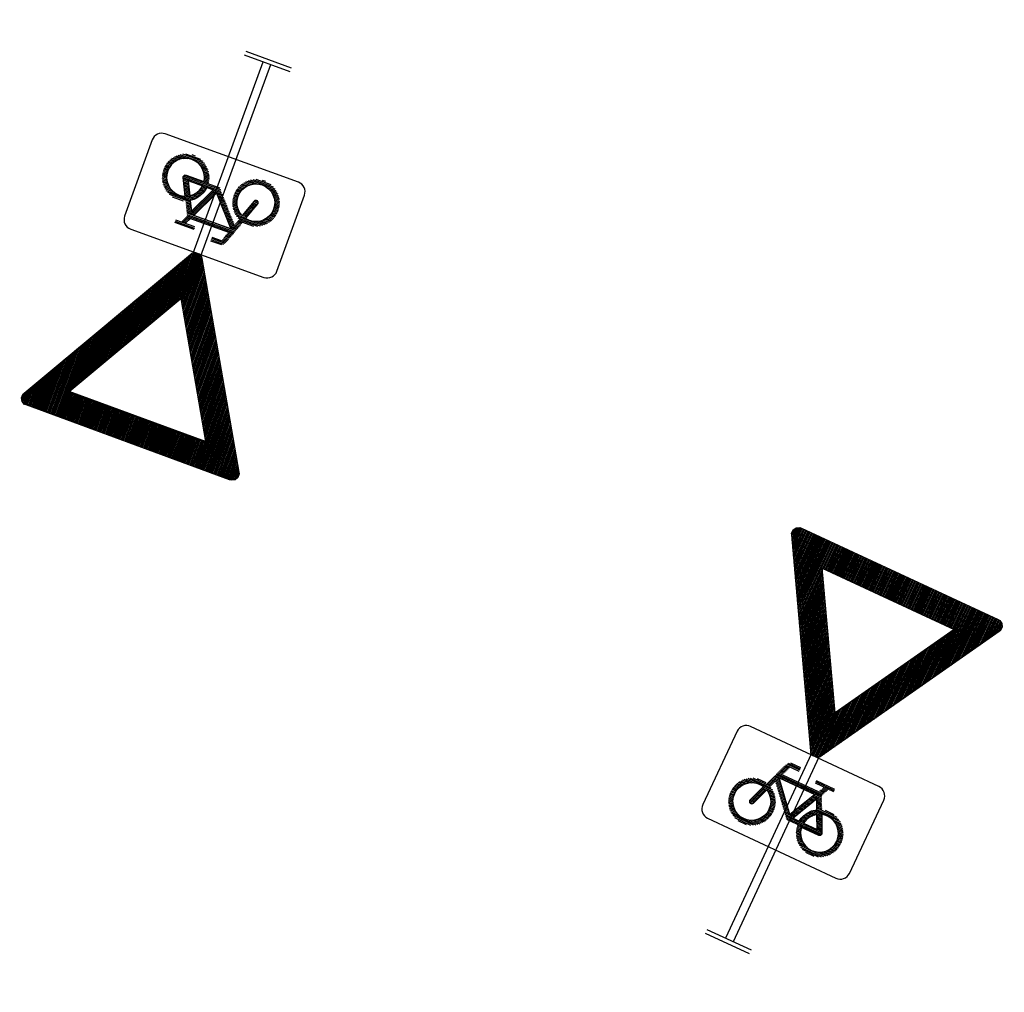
# Model space of a CAD drawing. Header units: metres. Extents: x 197090 to 197675, y 354829 to 355564.
# Tile 1 of 12: x 197642 to 197653, y 354834 to 354845. Entities that reach past the tile are written whole.
import ezdxf

# ---------------------------------------------------------------- set-up
doc = ezdxf.new("R2010")
doc.units = ezdxf.units.M
doc.layers.get('0').update_dxf_attribs({"lineweight": 25})

# ---------------------------------------------------------------- blocks, each defined once
blk = doc.blocks.new('OB02')
h = blk.add_hatch()
h.set_pattern_fill('LINE', color=256, scale=0.002, style=0)
h.set_pattern_definition([(0, (-2165.2003044, -711.2070954), (0, 0.00635), [])])
h.paths.add_polyline_path([(0.1638, -0.3211), (0.1318, -0.2546), (0.1164, -0.267), (0.1049, -0.281), (0.0962, -0.2972), (0.0923, -0.309), (0.0899, -0.3211)], flags=16)
h.paths.add_polyline_path([(0.0797, -0.1695), (0.0113, -0.3119), (-0.1151, -0.1695)], flags=16)
h.paths.add_polyline_path([(0.0664, -0.3211), (0.0693, -0.3044), (0.0747, -0.2883), (0.0854, -0.2681), (0.0998, -0.2503), (0.1217, -0.2333), (0.0983, -0.1848), (0.0328, -0.3211)], flags=16)
h.paths.add_polyline_path([(-0.1445, -0.25), (-0.1321, -0.2575), (-0.121, -0.267), (-0.1094, -0.281), (-0.1008, -0.2972), (-0.0955, -0.3147), (-0.0938, -0.333), (-0.0955, -0.3512), (-0.1009, -0.3687), (-0.1094, -0.3849), (-0.121, -0.399), (-0.1352, -0.4106), (-0.1513, -0.4192), (-0.1688, -0.4245), (-0.187, -0.4263), (-0.2052, -0.4245), (-0.2228, -0.4192), (-0.2389, -0.4106), (-0.253, -0.399), (-0.2647, -0.3849), (-0.2733, -0.3687), (-0.2786, -0.3512), (-0.2804, -0.333), (-0.2786, -0.3147), (-0.2733, -0.2972), (-0.2647, -0.281), (-0.253, -0.2669), (-0.2389, -0.2553), (-0.2228, -0.2467), (-0.2052, -0.2414), (-0.1869, -0.2396), (-0.1663, -0.2419), (-0.1979, -0.3288), (-0.1987, -0.3334), (-0.1975, -0.3379), (-0.1949, -0.3415), (-0.191, -0.3439), (-0.1865, -0.3446), (-0.1821, -0.3435), (-0.1784, -0.3408), (-0.1761, -0.337)], flags=16)
h.paths.add_polyline_path([(0.0135, -0.3445), (0.0091, -0.3434), (0.0056, -0.3407), (-0.1242, -0.1945), (-0.1363, -0.2278), (-0.1195, -0.2377), (-0.1044, -0.2503), (-0.09, -0.2681), (-0.0793, -0.2883), (-0.0726, -0.3102), (-0.0703, -0.333), (-0.0725, -0.3557), (-0.0791, -0.3776), (-0.09, -0.3978), (-0.1046, -0.4154), (-0.1222, -0.43), (-0.1424, -0.4407), (-0.1642, -0.4474), (-0.187, -0.4496), (-0.2098, -0.4474), (-0.2317, -0.4407), (-0.2519, -0.43), (-0.2695, -0.4154), (-0.2841, -0.3978), (-0.2949, -0.3776), (-0.3015, -0.3557), (-0.3038, -0.333), (-0.3015, -0.3102), (-0.2949, -0.2883), (-0.2841, -0.2681), (-0.2695, -0.2505), (-0.2519, -0.236), (-0.2317, -0.2252), (-0.2098, -0.2184), (-0.1869, -0.2162), (-0.1725, -0.2171), (-0.1583, -0.2199), (-0.1143, -0.0989), (-0.1072, -0.0873), (-0.0961, -0.0792), (-0.0903, -0.077), (-0.0858, -0.0762), (-0.0816, -0.0762), (-0.0725, -0.0762), (-0.0588, -0.0762), (-0.0402, -0.0762), (-0.0402, -0.0996), (-0.0586, -0.0996), (-0.0719, -0.0996), (-0.0801, -0.0996), (-0.0832, -0.0996), (-0.0865, -0.1006), (-0.0901, -0.1032), (-0.0924, -0.107), (-0.1068, -0.1462), (0.091, -0.1462), (0.1023, -0.1229), (0.067, -0.1229), (0.0626, -0.122), (0.0587, -0.1195), (0.0563, -0.1157), (0.0555, -0.1113), (0.0563, -0.1068), (0.0587, -0.1029), (0.0626, -0.1004), (0.067, -0.0996), (0.1574, -0.0996), (0.1574, -0.1229), (0.1281, -0.1229), (0.1114, -0.1579), (0.1427, -0.2232), (0.1622, -0.218), (0.1825, -0.2162), (0.2052, -0.2184), (0.2271, -0.2252), (0.2473, -0.236), (0.2649, -0.2505), (0.2795, -0.2681), (0.2902, -0.2883), (0.2969, -0.3102), (0.2991, -0.333), (0.2969, -0.3557), (0.2903, -0.3776), (0.2795, -0.3978), (0.2649, -0.4154), (0.2473, -0.43), (0.2271, -0.4407), (0.2052, -0.4474), (0.1825, -0.4496), (0.1598, -0.4474), (0.1379, -0.4407), (0.1177, -0.43), (0.1, -0.4154), (0.0855, -0.3978), (0.0747, -0.3776), (0.0693, -0.3613), (0.0664, -0.3445)])
h.paths.add_polyline_path([(0.0898, -0.3445), (0.0921, -0.3567), (0.0962, -0.3687), (0.1049, -0.3849), (0.1164, -0.399), (0.1305, -0.4106), (0.1467, -0.4192), (0.1642, -0.4245), (0.1825, -0.4263), (0.2007, -0.4245), (0.2182, -0.4192), (0.2344, -0.4106), (0.2485, -0.399), (0.2601, -0.3849), (0.2687, -0.3687), (0.2741, -0.3512), (0.2759, -0.333), (0.2741, -0.3147), (0.2687, -0.2972), (0.2601, -0.281), (0.2485, -0.2669), (0.2344, -0.2553), (0.2182, -0.2467), (0.2007, -0.2414), (0.1825, -0.2396), (0.1674, -0.2408), (0.1529, -0.2443), (0.1929, -0.328), (0.1941, -0.3323), (0.1935, -0.3368), (0.1912, -0.3407), (0.1875, -0.3434), (0.1831, -0.3445)], flags=16)
at = {"flags": 128}
blk.add_lwpolyline([(-0.4, -0.45, 0.414214), (-0.35, -0.5), (0.35, -0.5, 0.414214), (0.4, -0.45), (0.4, -0.05, 0.414214), (0.35, 0), (-0.35, 0, 0.414214), (-0.4, -0.05)], format="xyb", close=True, dxfattribs=at)
for points in [[(0.0797, -0.1695), (0.0113, -0.3119), (-0.1151, -0.1695), (0.0797, -0.1695)], [(0.0664, -0.3211), (0.0693, -0.3044), (0.0747, -0.2883), (0.0854, -0.2681), (0.0998, -0.2503), (0.1217, -0.2333), (0.0983, -0.1848), (0.0328, -0.3211), (0.0664, -0.3211)], [(-0.1445, -0.25), (-0.1321, -0.2575), (-0.121, -0.267), (-0.1094, -0.281), (-0.1008, -0.2972), (-0.0955, -0.3147), (-0.0938, -0.333), (-0.0955, -0.3512), (-0.1009, -0.3687), (-0.1094, -0.3849), (-0.121, -0.399), (-0.1352, -0.4106), (-0.1513, -0.4192), (-0.1688, -0.4245), (-0.187, -0.4263), (-0.2052, -0.4245), (-0.2228, -0.4192), (-0.2389, -0.4106), (-0.253, -0.399), (-0.2647, -0.3849), (-0.2733, -0.3687), (-0.2786, -0.3512), (-0.2804, -0.333), (-0.2786, -0.3147), (-0.2733, -0.2972), (-0.2647, -0.281), (-0.253, -0.2669), (-0.2389, -0.2553), (-0.2228, -0.2467), (-0.2052, -0.2414), (-0.1869, -0.2396), (-0.1663, -0.2419), (-0.1979, -0.3288), (-0.1987, -0.3334), (-0.1975, -0.3379), (-0.1949, -0.3415), (-0.191, -0.3439), (-0.1865, -0.3446), (-0.1821, -0.3435), (-0.1784, -0.3408), (-0.1761, -0.337), (-0.1445, -0.25)], [(0.0898, -0.3445), (0.0921, -0.3567), (0.0962, -0.3687), (0.1049, -0.3849), (0.1164, -0.399), (0.1305, -0.4106), (0.1467, -0.4192), (0.1642, -0.4245), (0.1825, -0.4263), (0.2007, -0.4245), (0.2182, -0.4192), (0.2344, -0.4106), (0.2485, -0.399), (0.2601, -0.3849), (0.2687, -0.3687), (0.2741, -0.3512), (0.2759, -0.333), (0.2741, -0.3147), (0.2687, -0.2972), (0.2601, -0.281), (0.2485, -0.2669), (0.2344, -0.2553), (0.2182, -0.2467), (0.2007, -0.2414), (0.1825, -0.2396), (0.1674, -0.2408), (0.1529, -0.2443), (0.1929, -0.328), (0.1941, -0.3323), (0.1935, -0.3368), (0.1912, -0.3407), (0.1875, -0.3434), (0.1831, -0.3445), (0.0898, -0.3445)], [(0.1638, -0.3211), (0.1318, -0.2546), (0.1164, -0.267), (0.1049, -0.281), (0.0962, -0.2972), (0.0923, -0.309), (0.0899, -0.3211), (0.1638, -0.3211)]]:
    blk.add_lwpolyline(points, close=True)
blk = doc.blocks.new('*X36')
at = {"color": 0}
for p, q in [((1.9169, 0.5375), (2.015, 0.5375)), ((1.9278, 0.5438), (2.015, 0.5438)), ((1.9386, 0.55), (2.0118, 0.55)), ((1.9494, 0.5563), (2.0082, 0.5563)), ((1.9602, 0.5625), (2.0019, 0.5625)), ((1.971, 0.5687), (1.9911, 0.5687)), ((1.8303, 0.4875), (2.015, 0.4875)), ((1.8412, 0.4938), (2.015, 0.4938)), ((1.852, 0.5), (2.015, 0.5)), ((1.8628, 0.5062), (2.015, 0.5062)), ((1.8736, 0.5125), (2.015, 0.5125)), ((1.8845, 0.5188), (2.015, 0.5188)), ((1.8953, 0.525), (2.015, 0.525)), ((1.9061, 0.5312), (2.015, 0.5312)), ((1.7545, 0.4437), (2.015, 0.4437)), ((1.7654, 0.45), (2.015, 0.45)), ((1.7762, 0.4562), (2.015, 0.4562)), ((1.787, 0.4625), (2.015, 0.4625)), ((1.7978, 0.4688), (2.015, 0.4688)), ((1.8087, 0.475), (2.015, 0.475)), ((1.8195, 0.4813), (2.015, 0.4813)), ((1.6679, 0.3937), (2.015, 0.3937)), ((1.6788, 0.4), (2.015, 0.4)), ((1.6896, 0.4062), (2.015, 0.4062)), ((1.7004, 0.4125), (2.015, 0.4125)), ((1.7112, 0.4188), (2.015, 0.4188)), ((1.7221, 0.425), (2.015, 0.425)), ((1.7329, 0.4313), (2.015, 0.4313)), ((1.7437, 0.4375), (2.015, 0.4375)), ((1.5813, 0.3438), (1.8529, 0.3438)), ((1.5922, 0.35), (1.8638, 0.35)), ((1.603, 0.3563), (1.8746, 0.3563)), ((1.6138, 0.3625), (2.015, 0.3625)), ((1.6246, 0.3688), (2.015, 0.3688)), ((1.6355, 0.375), (2.015, 0.375)), ((1.6463, 0.3812), (2.015, 0.3812)), ((1.6571, 0.3875), (2.015, 0.3875)), ((1.8792, 0.3563), (2.015, 0.3563)), ((1.8792, 0.35), (2.015, 0.35)), ((1.8792, 0.3438), (2.015, 0.3438)), ((1.4947, 0.2938), (1.7663, 0.2938)), ((1.5055, 0.3), (1.7771, 0.3)), ((1.5164, 0.3063), (1.788, 0.3063)), ((1.5272, 0.3125), (1.7988, 0.3125)), ((1.538, 0.3187), (1.8096, 0.3187)), ((1.5489, 0.325), (1.8205, 0.325)), ((1.5597, 0.3312), (1.8313, 0.3312)), ((1.5705, 0.3375), (1.8421, 0.3375)), ((1.8792, 0.3375), (2.015, 0.3375)), ((1.8792, 0.3312), (2.015, 0.3312)), ((1.8792, 0.325), (2.015, 0.325)), ((1.8792, 0.3187), (2.015, 0.3187)), ((1.8792, 0.3125), (2.015, 0.3125)), ((1.8792, 0.3063), (2.015, 0.3063)), ((1.8792, 0.3), (2.015, 0.3)), ((1.8792, 0.2938), (2.015, 0.2938)), ((1.4081, 0.2437), (1.6797, 0.2437)), ((1.4189, 0.25), (1.6905, 0.25)), ((1.4298, 0.2562), (1.7014, 0.2562)), ((1.4406, 0.2625), (1.7122, 0.2625)), ((1.4514, 0.2687), (1.723, 0.2687)), ((1.4622, 0.275), (1.7338, 0.275)), ((1.4731, 0.2812), (1.7447, 0.2812)), ((1.4839, 0.2875), (1.7555, 0.2875)), ((1.8792, 0.2875), (2.015, 0.2875)), ((1.8792, 0.2812), (2.015, 0.2812)), ((1.8792, 0.275), (2.015, 0.275)), ((1.8792, 0.2687), (2.015, 0.2687)), ((1.8792, 0.2625), (2.015, 0.2625)), ((1.8792, 0.2562), (2.015, 0.2562)), ((1.8792, 0.25), (2.015, 0.25)), ((1.8792, 0.2437), (2.015, 0.2437)), ((1.3323, 0.2), (1.6039, 0.2)), ((1.3432, 0.2062), (1.6148, 0.2062)), ((1.354, 0.2125), (1.6256, 0.2125)), ((1.3648, 0.2188), (1.6364, 0.2188)), ((1.3756, 0.225), (1.6472, 0.225)), ((1.3865, 0.2313), (1.6581, 0.2313)), ((1.3973, 0.2375), (1.6689, 0.2375)), ((1.8792, 0.2375), (2.015, 0.2375)), ((1.8792, 0.2313), (2.015, 0.2313)), ((1.8792, 0.225), (2.015, 0.225)), ((1.8792, 0.2188), (2.015, 0.2188)), ((1.8792, 0.2125), (2.015, 0.2125)), ((1.8792, 0.2062), (2.015, 0.2062)), ((1.8792, 0.2), (2.015, 0.2)), ((1.2457, 0.15), (1.5173, 0.15)), ((1.2566, 0.1562), (1.5282, 0.1562)), ((1.2674, 0.1625), (1.539, 0.1625)), ((1.2782, 0.1688), (1.5498, 0.1688)), ((1.289, 0.175), (1.5606, 0.175)), ((1.2999, 0.1812), (1.5715, 0.1812)), ((1.3107, 0.1875), (1.5823, 0.1875)), ((1.3215, 0.1938), (1.5931, 0.1938)), ((1.8792, 0.1938), (2.015, 0.1938)), ((1.8792, 0.1875), (2.015, 0.1875)), ((1.8792, 0.1812), (2.015, 0.1812)), ((1.8792, 0.175), (2.015, 0.175)), ((1.8792, 0.1688), (2.015, 0.1688)), ((1.8792, 0.1625), (2.015, 0.1625)), ((1.8792, 0.1562), (2.015, 0.1562)), ((1.8792, 0.15), (2.015, 0.15)), ((1.1591, 0.1), (1.4307, 0.1)), ((1.1699, 0.1062), (1.4415, 0.1062)), ((1.1808, 0.1125), (1.4524, 0.1125)), ((1.1916, 0.1187), (1.4632, 0.1187)), ((1.2024, 0.125), (1.474, 0.125)), ((1.2133, 0.1313), (1.4848, 0.1313)), ((1.2241, 0.1375), (1.4957, 0.1375)), ((1.2349, 0.1437), (1.5065, 0.1437)), ((1.8792, 0.1437), (2.015, 0.1437)), ((1.8792, 0.1375), (2.015, 0.1375)), ((1.8792, 0.1313), (2.015, 0.1313)), ((1.8792, 0.125), (2.015, 0.125)), ((1.8792, 0.1187), (2.015, 0.1187)), ((1.8792, 0.1125), (2.015, 0.1125)), ((1.8792, 0.1062), (2.015, 0.1062)), ((1.8792, 0.1), (2.015, 0.1)), ((1.0725, 0.05), (1.3441, 0.05)), ((1.0833, 0.0563), (1.3549, 0.0563)), ((1.0942, 0.0625), (1.3658, 0.0625)), ((1.105, 0.0688), (1.3766, 0.0688)), ((1.1158, 0.075), (1.3874, 0.075)), ((1.1266, 0.0813), (1.3982, 0.0813)), ((1.1375, 0.0875), (1.4091, 0.0875)), ((1.1483, 0.0938), (1.4199, 0.0938)), ((1.8792, 0.0938), (2.015, 0.0938)), ((1.8792, 0.0875), (2.015, 0.0875)), ((1.8792, 0.0813), (2.015, 0.0813)), ((1.8792, 0.075), (2.015, 0.075)), ((1.8792, 0.0688), (2.015, 0.0688)), ((1.8792, 0.0625), (2.015, 0.0625)), ((1.8792, 0.0563), (2.015, 0.0563)), ((1.8792, 0.05), (2.015, 0.05)), ((1.0199, 0.0062), (1.2683, 0.0062)), ((1.0199, 0), (1.2575, 0)), ((1.0219, 0.0125), (1.2792, 0.0125)), ((1.0255, 0.0187), (1.29, 0.0187)), ((1.0292, 0.025), (1.3008, 0.025)), ((1.04, 0.0312), (1.3116, 0.0312)), ((1.0509, 0.0375), (1.3225, 0.0375)), ((1.0617, 0.0437), (1.3333, 0.0437)), ((1.8792, 0.0437), (2.015, 0.0437)), ((1.8792, 0.0375), (2.015, 0.0375)), ((1.8792, 0.0312), (2.015, 0.0312)), ((1.8792, 0.025), (2.015, 0.025)), ((1.8792, 0.0187), (2.015, 0.0187)), ((1.8792, 0.0125), (2.015, 0.0125)), ((1.8792, 0.0062), (2.015, 0.0062)), ((1.8792, 0), (2.015, 0)), ((1.0199, -0.0063), (1.2683, -0.0063)), ((1.0219, -0.0125), (1.2792, -0.0125)), ((1.0254, -0.0187), (1.29, -0.0187)), ((1.0292, -0.025), (1.3008, -0.025)), ((1.0401, -0.0312), (1.3116, -0.0312)), ((1.0509, -0.0375), (1.3225, -0.0375)), ((1.0617, -0.0437), (1.3333, -0.0437)), ((1.8792, -0.0063), (2.015, -0.0063)), ((1.8792, -0.0125), (2.015, -0.0125)), ((1.8792, -0.0187), (2.015, -0.0187)), ((1.8792, -0.025), (2.015, -0.025)), ((1.8792, -0.0312), (2.015, -0.0312)), ((1.8792, -0.0375), (2.015, -0.0375)), ((1.8792, -0.0437), (2.015, -0.0437)), ((1.0726, -0.05), (1.3441, -0.05)), ((1.0834, -0.0563), (1.3549, -0.0563)), ((1.0942, -0.0625), (1.3658, -0.0625)), ((1.105, -0.0688), (1.3766, -0.0688)), ((1.1159, -0.075), (1.3874, -0.075)), ((1.1267, -0.0813), (1.3982, -0.0813)), ((1.1375, -0.0875), (1.4091, -0.0875)), ((1.1483, -0.0938), (1.4199, -0.0938)), ((1.8792, -0.05), (2.015, -0.05)), ((1.8792, -0.0563), (2.015, -0.0563)), ((1.8792, -0.0625), (2.015, -0.0625)), ((1.8792, -0.0688), (2.015, -0.0688)), ((1.8792, -0.075), (2.015, -0.075)), ((1.8792, -0.0813), (2.015, -0.0813)), ((1.8792, -0.0875), (2.015, -0.0875)), ((1.8792, -0.0938), (2.015, -0.0938)), ((1.1592, -0.1), (1.4307, -0.1)), ((1.17, -0.1062), (1.4415, -0.1062)), ((1.1808, -0.1125), (1.4524, -0.1125)), ((1.1916, -0.1187), (1.4632, -0.1187)), ((1.2025, -0.125), (1.474, -0.125)), ((1.2133, -0.1313), (1.4848, -0.1313)), ((1.2241, -0.1375), (1.4957, -0.1375)), ((1.235, -0.1437), (1.5065, -0.1437)), ((1.8792, -0.1), (2.015, -0.1)), ((1.8792, -0.1062), (2.015, -0.1062)), ((1.8792, -0.1125), (2.015, -0.1125)), ((1.8792, -0.1187), (2.015, -0.1187)), ((1.8792, -0.125), (2.015, -0.125)), ((1.8792, -0.1313), (2.015, -0.1313)), ((1.8792, -0.1375), (2.015, -0.1375)), ((1.8792, -0.1437), (2.015, -0.1437)), ((1.2458, -0.15), (1.5173, -0.15)), ((1.2566, -0.1562), (1.5282, -0.1562)), ((1.2674, -0.1625), (1.539, -0.1625)), ((1.2783, -0.1688), (1.5498, -0.1688)), ((1.2891, -0.175), (1.5606, -0.175)), ((1.2999, -0.1812), (1.5715, -0.1812)), ((1.3107, -0.1875), (1.5823, -0.1875)), ((1.3216, -0.1938), (1.5931, -0.1938)), ((1.8792, -0.15), (2.015, -0.15)), ((1.8792, -0.1562), (2.015, -0.1562)), ((1.8792, -0.1625), (2.015, -0.1625)), ((1.8792, -0.1688), (2.015, -0.1688)), ((1.8792, -0.175), (2.015, -0.175)), ((1.8792, -0.1812), (2.015, -0.1812)), ((1.8792, -0.1875), (2.015, -0.1875)), ((1.8792, -0.1938), (2.015, -0.1938)), ((1.3324, -0.2), (1.6039, -0.2)), ((1.3432, -0.2062), (1.6148, -0.2062)), ((1.354, -0.2125), (1.6256, -0.2125)), ((1.3649, -0.2188), (1.6364, -0.2188)), ((1.3757, -0.225), (1.6472, -0.225)), ((1.3865, -0.2313), (1.6581, -0.2313)), ((1.3973, -0.2375), (1.6689, -0.2375)), ((1.8792, -0.2), (2.015, -0.2)), ((1.8792, -0.2062), (2.015, -0.2062)), ((1.8792, -0.2125), (2.015, -0.2125)), ((1.8792, -0.2188), (2.015, -0.2188)), ((1.8792, -0.225), (2.015, -0.225)), ((1.8792, -0.2313), (2.015, -0.2313)), ((1.8792, -0.2375), (2.015, -0.2375)), ((1.4082, -0.2437), (1.6797, -0.2437)), ((1.419, -0.25), (1.6905, -0.25)), ((1.4298, -0.2562), (1.7014, -0.2562)), ((1.4406, -0.2625), (1.7122, -0.2625)), ((1.4515, -0.2687), (1.723, -0.2687)), ((1.4623, -0.275), (1.7338, -0.275)), ((1.4731, -0.2812), (1.7447, -0.2812)), ((1.4839, -0.2875), (1.7555, -0.2875)), ((1.8792, -0.2437), (2.015, -0.2437)), ((1.8792, -0.25), (2.015, -0.25)), ((1.8792, -0.2562), (2.015, -0.2562)), ((1.8792, -0.2625), (2.015, -0.2625)), ((1.8792, -0.2687), (2.015, -0.2687)), ((1.8792, -0.275), (2.015, -0.275)), ((1.8792, -0.2812), (2.015, -0.2812)), ((1.8792, -0.2875), (2.015, -0.2875)), ((1.4948, -0.2938), (1.7663, -0.2938)), ((1.5056, -0.3), (1.7771, -0.3)), ((1.5164, -0.3063), (1.788, -0.3063)), ((1.5272, -0.3125), (1.7988, -0.3125)), ((1.5381, -0.3187), (1.8096, -0.3187)), ((1.5489, -0.325), (1.8205, -0.325)), ((1.5597, -0.3312), (1.8313, -0.3312)), ((1.5706, -0.3375), (1.8421, -0.3375)), ((1.8792, -0.2938), (2.015, -0.2938)), ((1.8792, -0.3), (2.015, -0.3)), ((1.8792, -0.3063), (2.015, -0.3063)), ((1.8792, -0.3125), (2.015, -0.3125)), ((1.8792, -0.3187), (2.015, -0.3187)), ((1.8792, -0.325), (2.015, -0.325)), ((1.8792, -0.3312), (2.015, -0.3312)), ((1.8792, -0.3375), (2.015, -0.3375)), ((1.5814, -0.3438), (1.8529, -0.3438)), ((1.5922, -0.35), (1.8638, -0.35)), ((1.603, -0.3563), (1.8746, -0.3563)), ((1.6139, -0.3625), (2.015, -0.3625)), ((1.6247, -0.3688), (2.015, -0.3688)), ((1.6355, -0.375), (2.015, -0.375)), ((1.6463, -0.3812), (2.015, -0.3812)), ((1.6572, -0.3875), (2.015, -0.3875)), ((1.8792, -0.3438), (2.015, -0.3438)), ((1.8792, -0.35), (2.015, -0.35)), ((1.8792, -0.3563), (2.015, -0.3563)), ((1.668, -0.3937), (2.015, -0.3937)), ((1.6788, -0.4), (2.015, -0.4)), ((1.6896, -0.4062), (2.015, -0.4062)), ((1.7005, -0.4125), (2.015, -0.4125)), ((1.7113, -0.4188), (2.015, -0.4188)), ((1.7221, -0.425), (2.015, -0.425)), ((1.7329, -0.4313), (2.015, -0.4313)), ((1.7438, -0.4375), (2.015, -0.4375)), ((1.7546, -0.4437), (2.015, -0.4437)), ((1.7654, -0.45), (2.015, -0.45)), ((1.7762, -0.4562), (2.015, -0.4562)), ((1.7871, -0.4625), (2.015, -0.4625)), ((1.7979, -0.4688), (2.015, -0.4688)), ((1.8087, -0.475), (2.015, -0.475)), ((1.8195, -0.4813), (2.015, -0.4813)), ((1.8304, -0.4875), (2.015, -0.4875)), ((1.8412, -0.4938), (2.015, -0.4938)), ((1.852, -0.5), (2.015, -0.5)), ((1.8628, -0.5062), (2.015, -0.5062)), ((1.8737, -0.5125), (2.015, -0.5125)), ((1.8845, -0.5188), (2.015, -0.5188)), ((1.8953, -0.525), (2.015, -0.525)), ((1.9062, -0.5312), (2.015, -0.5312)), ((1.917, -0.5375), (2.015, -0.5375)), ((1.9278, -0.5438), (2.015, -0.5438)), ((1.9386, -0.55), (2.0118, -0.55)), ((1.9495, -0.5563), (2.0082, -0.5563)), ((1.9603, -0.5625), (2.0019, -0.5625)), ((1.971, -0.5687), (1.9911, -0.5687))]:
    blk.add_line(p, q, dxfattribs=at)
blk = doc.blocks.new('B06')
for p, q in [((0, -0.12), (0, 0.12)), ((0.02, -0.12), (0.02, 0.12)), ((1.0262, 0.02), (0.02, 0.02)), ((1.0262, -0.02), (0.02, -0.02))]:
    blk.add_line(p, q)
for points in [[(1.9641, 0.5647), (1.972, 0.5693), (1.9902, 0.5693), (2.0059, 0.5602), (2.015, 0.5444), (2.015, 0.5353), (2.015, -0.5353), (2.015, -0.5445), (2.0059, -0.5602), (1.9902, -0.5693), (1.9719, -0.5693), (1.9641, -0.5647), (1.0369, -0.0294), (1.0289, -0.0248), (1.0199, -0.0091), (1.0199, 0.0091), (1.029, 0.0249), (1.0368, 0.0294), (1.9641, 0.5647)], [(1.8792, 0.3589), (1.8792, -0.3589), (1.2575, 0), (1.8792, 0.3589)]]:
    blk.add_lwpolyline(points, close=True)
at = {"color": 10}
blk.add_blockref('*X36', (0, 0), dxfattribs=at)

msp = doc.modelspace()

# ---------------------------------------------------------------- block references
at = {"xscale": 2.25, "yscale": 2.25, "zscale": 2.25}
for name, p, rotation in [('B06', (197644.975, 354844.305), 249.8410511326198), ('OB02', (197644.184, 354842.151), 160.1017469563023), ('B06', (197650.077, 354834.477), 65.04096981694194), ('OB02', (197651.045, 354836.557), 334.8613651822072)]:
    msp.add_blockref(name, p, dxfattribs=dict(at, rotation=rotation))

doc.saveas('drawing.dxf')
